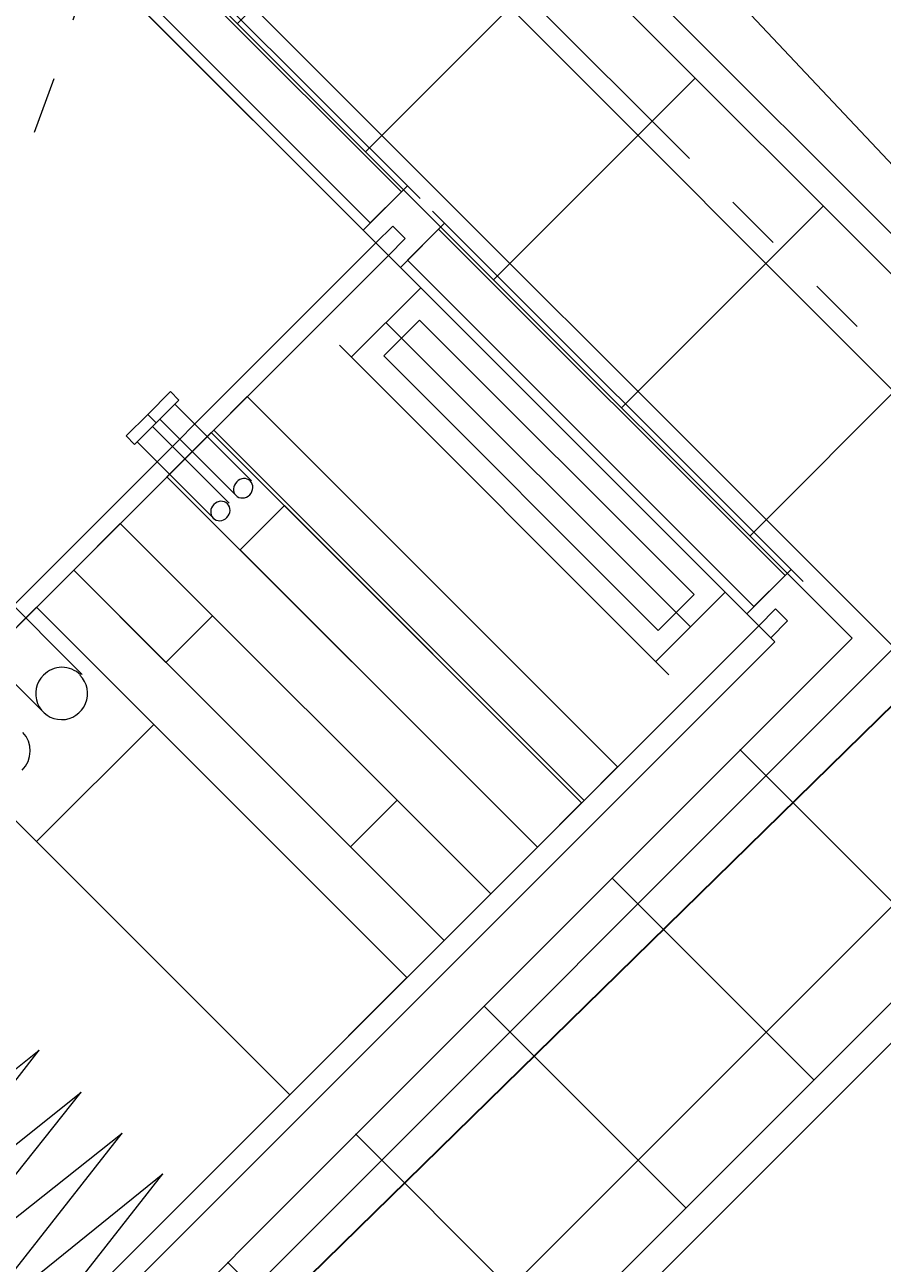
# Model space of a CAD drawing. Header units: millimetres. Extents: x -527259 to -526551, y -1129736 to -1129000.
# Tile 18 of 213: x -527171.7 to -527170.2, y -1129631.33 to -1129629.16. Entities that reach past the tile are written whole.
import ezdxf

# ---------------------------------------------------------------- set-up
doc = ezdxf.new("R2010")
doc.units = ezdxf.units.MM
doc.header["$LTSCALE"] = 12
doc.header["$PDSIZE"] = -4
doc.linetypes.add('ACAD_ISO05W100', pattern=[33, 24, -3, 0, -3, 0, -3])
for name, color, linetype, lineweight in [('KN tlusta', 170, 'Continuous', 35), ('koty', 6, 'Continuous', 9), ('Objekt', 230, 'Continuous', 9), ('srafy', 6, 'Continuous', 9), ('tlusta', 7, 'Continuous', 15)]:
    doc.layers.add(name, color=color, linetype=linetype, lineweight=lineweight)
doc.styles.add('laplan', font='txt', dxfattribs={"height": 0.002})
doc.dimstyles.new('laplan', dxfattribs={"dimscale": 0, "dimtxt": 0.002, "dimasz": 0.0015, "dimexe": 0.002, "dimexo": 0, "dimgap": 0.001, "dimtad": 1, "dimtoh": 1, "dimrnd": 0.05, "dimzin": 1, "dimtxsty": 'laplan', "dimblk": 'OBLIQUE', "dimcen": 0.002, "dimclrd": 256, "dimclre": 256, "dimclrt": 256, "dimadec": 0, "dimazin": 0, "dimtfac": 1, "dimtmove": 1, "dimatfit": 2, "dimfxl": 0.0065, "dimfxlon": 1, "dimtfill": 1, "dimlwd": 13, "dimlwe": -1, "dimarcsym": 0})
pattern_1 = [(45, (13890.92835, 40138.13835), (-0.22450640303, 0.22450640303), []), (135, (13890.92835, 40138.13835), (-0.22450640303, -0.22450640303), [])]

# ---------------------------------------------------------------- blocks, each defined once
blk = doc.blocks.new('A$C12ac11e3')
at = {"layer": 'Objekt', "ltscale": 0.7}
for p, q in [((3052, 6026.9), (2132.1, 6026.9)), ((2165, 6012), (3020.4, 6012))]:
    blk.add_line(p, q, dxfattribs=at)
at = {"layer": 'Objekt'}
for p, q in [((3020.4, 6026.9), (3020.4, 5917.1)), ((3021, 6026.9), (3051, 6026.9)), ((4000.9, 6026.9), (3082.9, 6026.9)), ((4000.9, 6026.9), (3082.9, 6026.9)), ((3112.6, 6026.9), (3112.6, 5917.1)), ((3112.6, 6026.9), (3112.6, 5917.1)), ((3971.2, 6026.9), (3971.2, 5917.1)), ((3971.2, 6026.9), (3971.2, 5917.1)), ((3020.4, 6012), (3020.4, 5934.9)), ((3112.6, 5934.9), (3112.6, 6012)), ((3112.6, 6012), (3971.2, 6012)), ((3112.6, 5934.9), (3112.6, 6012)), ((3112.6, 6012), (3971.2, 6012)), ((3971.2, 6012), (3971.2, 5934.9)), ((3971.2, 6012), (3971.2, 5934.9)), ((3052, 5917.1), (3052, 5958.7)), ((3052, 5958.7), (3082.9, 5958.7)), ((3052, 5917.1), (3052, 5958.7)), ((3052, 5958.7), (3082.9, 5958.7)), ((3082.9, 5958.7), (3082.9, 5917.1)), ((3082.9, 5958.7), (3082.9, 5917.1)), ((4000.9, 5917.1), (4000.9, 5958.7)), ((4000.9, 5958.7), (4030.6, 5958.7)), ((4030.6, 5958.7), (4030.6, 5917.1)), ((3020.4, 5934.9), (2165, 5934.9)), ((3971.2, 5934.9), (3112.6, 5934.9)), ((3971.2, 5934.9), (3112.6, 5934.9)), ((2132.1, 5917.1), (3052, 5917.1)), ((3052, 5917.1), (2132.1, 5917.1)), ((3052, 5917.1), (3052, 4084.2)), ((3082.9, 5917.1), (3052, 5917.1)), ((3052, 5917.1), (3052, 4084.2)), ((3082.9, 5917.1), (3052, 5917.1)), ((3082.9, 5917.1), (3052, 5917.1)), ((3082.9, 4084.2), (3082.9, 5917.1)), ((3082.9, 4084.2), (3082.9, 5917.1)), ((3082.9, 5917.1), (4000.9, 5917.1)), ((4000.9, 5917.1), (3082.9, 5917.1)), ((4000.9, 5917.1), (3082.9, 5917.1)), ((3133.4, 5917.1), (3950.5, 5917.1)), ((3133.4, 5917.1), (3950.5, 5917.1)), ((3163, 5745.1), (3163, 5917.1)), ((3163, 5745.1), (3163, 5917.1)), ((3917.6, 5745.1), (3917.6, 5917.1)), ((3917.6, 5745.1), (3917.6, 5917.1)), ((4000.9, 5917.1), (4000.9, 4084.2)), ((4040.7, 5917.1), (4000.9, 5917.1)), ((4000.9, 5917.1), (4000.9, 4084.2)), ((4030.6, 5917.1), (4000.9, 5917.1)), ((4040.7, 4084.2), (4040.7, 5917.1)), ((3201.8, 5786.6), (3201.8, 5875.6)), ((3201.8, 5875.6), (3882, 5875.6)), ((3201.8, 5786.6), (3201.8, 5875.6)), ((3201.8, 5875.6), (3882, 5875.6)), ((3882, 5875.6), (3882, 5786.6)), ((3882, 5875.6), (3882, 5786.6)), ((3917.6, 5831.1), (3163, 5831.1)), ((3917.6, 5831.1), (3163, 5831.1)), ((3917.6, 5831.1), (3163, 5831.1)), ((3917.6, 5831.1), (3163, 5831.1)), ((3882, 5786.6), (3201.8, 5786.6)), ((3882, 5786.6), (3201.8, 5786.6)), ((3133.4, 5745.1), (3950.5, 5745.1)), ((3133.4, 5745.1), (3950.5, 5745.1)), ((3082.9, 5484.1), (3082.9, 5567.1)), ((3082.9, 5567.1), (4000.9, 5567.1)), ((4000.9, 5567.1), (4000.9, 5484.1)), ((3002.6, 5478.2), (2981.8, 5478.2)), ((2981.8, 5478.2), (2981.8, 5421.8)), ((3002.6, 5421.8), (3002.6, 5478.2)), ((4000.9, 5484.1), (3082.9, 5484.1)), ((3082.9, 5368.4), (3082.9, 5478.2)), ((3082.9, 5478.2), (4000.9, 5478.2)), ((3264.1, 5368.4), (3264.1, 5478.2)), ((3264.1, 5478.2), (4000.9, 5478.2)), ((4000.9, 5478.2), (4000.9, 5368.4)), ((4000.9, 5478.2), (4000.9, 5368.4)), ((3192.7, 5468.3), (3002.6, 5468.3)), ((3192.7, 5430.7), (3002.6, 5430.7)), ((3002.6, 5421.8), (2981.8, 5421.8)), ((2981.8, 5421.8), (2981.8, 5368.4)), ((2981.8, 5421.8), (3002.6, 5421.8)), ((3002.6, 5368.4), (3002.6, 5421.8)), ((3192.7, 5412.9), (3002.6, 5412.9)), ((2981.8, 5368.4), (3002.6, 5368.4)), ((3192.7, 5374.4), (3002.6, 5374.4)), ((4000.9, 5368.4), (3082.9, 5368.4)), ((4000.9, 5368.4), (3264.1, 5368.4)), ((3082.9, 5137.1), (3082.9, 5252.7)), ((3082.9, 5252.7), (4000.9, 5252.7)), ((3082.9, 5137.1), (3082.9, 5252.7)), ((3082.9, 5252.7), (3311.6, 5252.7)), ((3311.6, 5252.7), (3311.6, 5137.1)), ((3769.1, 5137.1), (3769.1, 5252.7)), ((3769.1, 5252.7), (4000.9, 5252.7)), ((4000.9, 5252.7), (4000.9, 5137.1)), ((4000.9, 5252.7), (4000.9, 5137.1)), ((4000.9, 5137.1), (3082.9, 5137.1)), ((3311.6, 5137.1), (3082.9, 5137.1)), ((4000.9, 5137.1), (3769.1, 5137.1)), ((3082.9, 4754.5), (3082.9, 5045.1)), ((3082.9, 5045.1), (4000.9, 5045.1)), ((3373.4, 4754.5), (3373.4, 5045.1)), ((3373.4, 5045.1), (4000.9, 5045.1)), ((4000.9, 5045.1), (4000.9, 4754.5)), ((4000.9, 5045.1), (4000.9, 4754.5)), ((3222.6, 5018.4), (3002.6, 5018.4)), ((3222.6, 4923.5), (3002.6, 4923.5)), ((4000.9, 4754.5), (3082.9, 4754.5)), ((4000.9, 4754.5), (3373.4, 4754.5)), ((3584.9, 4054.5), (3635.3, 4499.4)), ((3689, 4054.5), (3635.3, 4499.4)), ((3689, 4054.5), (3739.4, 4499.4)), ((3789.8, 4054.5), (3739.4, 4499.4)), ((3789.8, 4054.5), (3840.5, 4499.4)), ((3893.9, 4054.5), (3840.5, 4499.4)), ((3893.9, 4054.5), (3941.8, 4499.4)), ((3995, 4054.5), (3941.8, 4499.4))]:
    blk.add_line(p, q, dxfattribs=at)
for centre, start, end in [((3221.1, 4970), 89.9831, 180.6364), ((3221.1, 4969), 179.3636, 90.1084)]:
    blk.add_arc(centre, 45.5, start, end, dxfattribs=at)
for points in [[(3191.2, 5466.3), (3182.3, 5466.3), (3175.6, 5458.4), (3175.6, 5448.5)], [(3175.6, 5448.5), (3175.6, 5438.6), (3182.3, 5430.7), (3191.2, 5430.7)], [(3207.8, 5448.5), (3207.8, 5458.4), (3200.3, 5466.3), (3191.2, 5466.3)], [(3191.2, 5430.7), (3200.3, 5430.7), (3207.8, 5438.6), (3207.8, 5448.5)], [(3191.2, 5409.9), (3182.3, 5409.9), (3175.6, 5402), (3175.6, 5392.1)], [(3207.8, 5392.1), (3207.8, 5402), (3200.3, 5409.9), (3191.2, 5409.9)], [(3175.6, 5392.1), (3175.6, 5382.3), (3182.3, 5374.4), (3191.2, 5374.4)], [(3191.2, 5374.4), (3200.3, 5374.4), (3207.8, 5382.3), (3207.8, 5392.1)], [(3267.1, 4825.6), (3267.1, 4850.4), (3246.6, 4873.1), (3221.1, 4873.1)]]:
    blk.add_open_spline(points, degree=3, dxfattribs=at)
blk = doc.blocks.new('_OBLIQUE')
at = {"color": 0, "linetype": 'ByBlock'}
blk.add_line((-0.5, -0.5), (0.5, 0.5), dxfattribs=at)
blk = doc.blocks.new('*D241')
at = {"layer": 'Defpoints', "color": 0, "transparency": 16777216}
for p in [(-527179.3284, -1129617.1195), (-527166.0257, -1129630.4221), (-527166.9798, -1129631.3762)]:
    blk.add_point(p, dxfattribs=at)
at = {"layer": 'koty', "transparency": 16777216}
for p, q in [((-527179.3632, -1129617.1544), (-527180.5653, -1129618.3564)), ((-527166.0606, -1129630.457), (-527167.2627, -1129631.6591))]:
    blk.add_line(p, q, dxfattribs=at)
at = {"layer": 'koty', "lineweight": 13, "transparency": 16777216}
blk.add_line((-527180.2825, -1129618.0736), (-527166.9798, -1129631.3762), dxfattribs=at)
at = {"layer": 'koty', "lineweight": 13, "transparency": 16777216, "xscale": 0.3, "yscale": 0.3, "zscale": 0.3}
for p, rotation in [((-527180.2825, -1129618.0736), 135), ((-527166.9798, -1129631.3762), 315)]:
    blk.add_blockref('_OBLIQUE', p, dxfattribs=dict(at, rotation=rotation))
at = {"layer": 'koty', "lineweight": 5, "transparency": 16777216, "insert": (-527173.3273, -1129624.4211), "char_height": 0.4, "attachment_point": 5, "rotation": 315, "style": 'laplan', "bg_fill": 3, "box_fill_scale": 1.1, "bg_fill_color": 256, "bg_fill_true_color": 13158600, "bg_fill_transparency": 0}
blk.add_mtext('18,80', dxfattribs=at)
blk = doc.blocks.new('*D254')
at = {"layer": 'Defpoints', "color": 0, "transparency": 16777216}
for p in [(-527176.9483, -1129614.7395), (-527179.3284, -1129617.1195), (-527166.0257, -1129630.4221)]:
    blk.add_point(p, dxfattribs=at)
at = {"layer": 'koty', "transparency": 16777216}
for p, q in [((-527177.8676, -1129615.6587), (-527176.6655, -1129614.4566)), ((-527164.565, -1129628.9614), (-527163.3629, -1129627.7593))]:
    blk.add_line(p, q, dxfattribs=at)
at = {"layer": 'koty', "lineweight": 13, "transparency": 16777216}
blk.add_line((-527163.6457, -1129628.0421), (-527176.9483, -1129614.7395), dxfattribs=at)
at = {"layer": 'koty', "lineweight": 13, "transparency": 16777216, "xscale": 0.3, "yscale": 0.3, "zscale": 0.3}
for p, rotation in [((-527176.9483, -1129614.7395), 135), ((-527163.6457, -1129628.0421), 315)]:
    blk.add_blockref('_OBLIQUE', p, dxfattribs=dict(at, rotation=rotation))
at = {"layer": 'koty', "lineweight": 5, "transparency": 16777216, "insert": (-527169.9932, -1129621.0869), "char_height": 0.4, "attachment_point": 5, "rotation": 315, "style": 'laplan', "bg_fill": 3, "box_fill_scale": 1.1, "bg_fill_color": 256, "bg_fill_true_color": 13158600, "bg_fill_transparency": 0}
blk.add_mtext('18,80', dxfattribs=at)

msp = doc.modelspace()

# ---------------------------------------------------------------- hatches: boundary and pattern name
at = {"layer": 'srafy', "transparency": 33554610}
h = msp.add_hatch(dxfattribs=at)
h.set_pattern_fill('ANSI37', color=230, scale=0.1)
h.set_pattern_definition(pattern_1)
h.paths.add_polyline_path([(-527171.7351, -1129628.7469), (-527172.5006, -1129628.4195), (-527173.6077, -1129627.3168), (-527173.0329, -1129626.742), (-527169.5431, -1129630.2318), (-527170.2502, -1129630.2318)])
h = msp.add_hatch(dxfattribs=at)
h.set_pattern_fill('ANSI37', color=230, scale=0.1)
h.set_pattern_definition(pattern_1)
h.paths.add_polyline_path([(-527176.3434, -1129633.0724), (-527176.5487, -1129633.0413), (-527177.3455, -1129633.8381), (-527175.8221, -1129635.3615), (-527174.7023, -1129635.391), (-527169.5431, -1129630.2318), (-527169.9674, -1129630.2318), (-527170.251, -1129630.231), (-527174.5757, -1129634.5573), (-527176.0606, -1129633.0724)])

# ---------------------------------------------------------------- linework, layer by layer
at = {"layer": 'KN tlusta', "linetype": 'Continuous'}
msp.add_lwpolyline([(-527189.3363, -1129649.1283), (-527187.6663, -1129650.8483), (-527180.2363, -1129643.3483), (-527181.8463, -1129641.7783), (-527160.1963, -1129620.5683)], dxfattribs=at)
at = {"layer": 'Objekt'}
for p, q in [((-527169.5431, -1129630.2318), (-527173.7665, -1129626.0085)), ((-527169.4724, -1129630.2318), (-527173.6958, -1129626.0085)), ((-527174.7023, -1129635.391), (-527169.5431, -1129630.2318)), ((-527174.6334, -1129635.3929), (-527169.4724, -1129630.2318))]:
    msp.add_line(p, q, dxfattribs=at)
msp.add_lwpolyline([(-527176.0606, -1129633.0724), (-527174.5757, -1129634.5573), (-527170.2502, -1129630.2318), (-527171.7351, -1129628.7469)], close=True, dxfattribs=at)

# ---------------------------------------------------------------- block references
at = {"layer": 'Objekt', "xscale": 0.001, "yscale": 0.001, "zscale": 0.001, "rotation": 315}
msp.add_blockref('A$C12ac11e3', (-527177.4268, -1129631.5648), dxfattribs=at)

# ---------------------------------------------------------------- next in the draw order: dimensions: what is measured, and where the dimension line sits
at = {"layer": 'koty', "lineweight": 5}
dim = msp.add_aligned_dim(p1=(-527179.3284, -1129617.1195), p2=(-527166.0257, -1129630.4221), distance=-1.3493, dimstyle='laplan', override={"dimscale": 0}, dxfattribs=at)
dim.commit()
dim.dimension.update_dxf_attribs({"geometry": '*D241', "text_midpoint": (-527173.3273, -1129624.4211)})

# ---------------------------------------------------------------- next in the draw order: dimensions: what is measured, and where the dimension line sits
dim = msp.add_aligned_dim(p1=(-527166.0257, -1129630.4221), p2=(-527179.3284, -1129617.1195), distance=-3.3659, dimstyle='laplan', override={"dimscale": 0}, dxfattribs=at)
dim.commit()
dim.dimension.update_dxf_attribs({"geometry": '*D254', "text_midpoint": (-527169.9932, -1129621.0869)})

# ---------------------------------------------------------------- next in the draw order: linework, layer by layer
at = {"layer": 'tlusta', "color": 1, "linetype": 'ACAD_ISO05W100', "ltscale": 0.003}
for points in [[(-527178.2377, -1129618.2061), (-527180.467, -1129617.166, 0.315299), (-527179.9775, -1129619.9453), (-527169.3729, -1129630.5539, 0.315299), (-527166.5939, -1129631.0445), (-527167.6331, -1129628.8148)], [(-527167.2746, -1129629.0001), (-527168.7128, -1129630.3225, 0.424881), (-527168.8909, -1129637.8064), (-527168.0158, -1129638.6915, 0.404309), (-527160.7896, -1129638.855), (-527158.735, -1129636.9569)]]:
    msp.add_lwpolyline(points, format="xyb", dxfattribs=at)
for points in [[(-527176.7354, -1129625.7782), (-527176.6591, -1129625.7065, -0.414214), (-527172.9132, -1129625.8229), (-527172.2185, -1129626.5623, -0.415001), (-527172.3401, -1129630.313), (-527172.307, -1129630.2821, -0.413427), (-527176.0476, -1129630.1608), (-527176.8452, -1129629.312, -0.414214)], [(-527171.4283, -1129628.0737), (-527170.1486, -1129629.4355, -0.414214), (-527170.3485, -1129635.8671), (-527171.447, -1129636.8994, -0.414214), (-527177.8785, -1129636.6994), (-527179.1583, -1129635.3376, -0.414214), (-527178.9584, -1129628.906), (-527177.8599, -1129627.8738, -0.414214)]]:
    msp.add_lwpolyline(points, format="xyb", close=True, dxfattribs=at)

doc.saveas('drawing.dxf')
